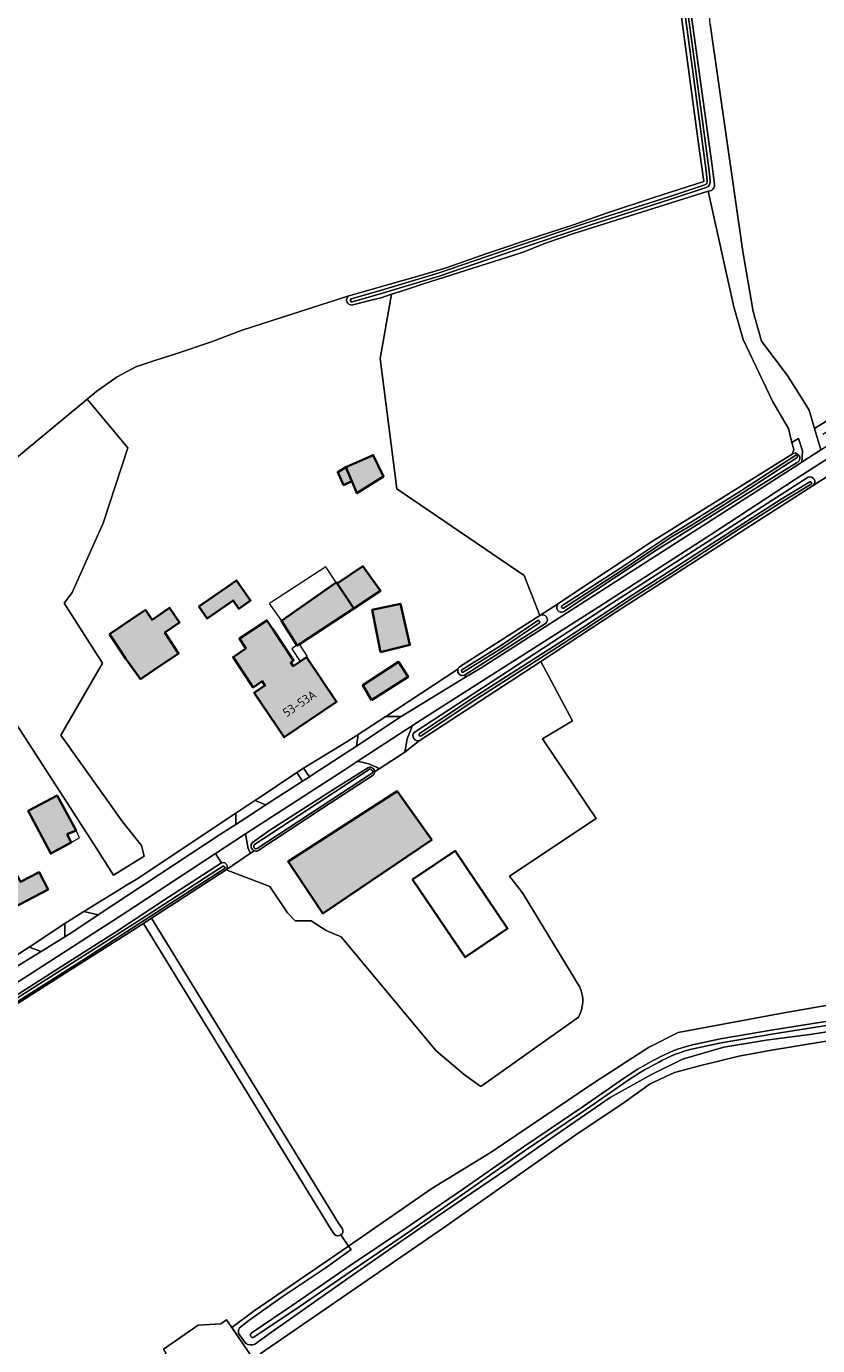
# Model space of a CAD drawing. Header units: metres. Extents: x 200031 to 204075, y 460125 to 464703.
# Tile 27 of 178: x 200793 to 200956, y 462448 to 462720. Entities that reach past the tile are written whole.
import ezdxf
from ezdxf.enums import TextEntityAlignment as Align

# ---------------------------------------------------------------- set-up
doc = ezdxf.new("R2010")
doc.units = ezdxf.units.M
doc.header["$LTSCALE"] = 2
for name, color, linetype, lineweight in [('B-WE-GR-GRAS-GV', 253, 'Continuous', 13), ('B-WE-OG-BEBOUWING-GV', 253, 'Continuous', 35), ('B-WE-OG-BEBOUWING-T18', 253, 'Continuous', 18), ('B-WE-OG-BEBOUWING_LOODS-GV', 253, 'Continuous', 35), ('B-WE-OG-BEBOUWING_LUIFEL-GV', 253, 'Continuous', 18), ('B-WE-OG-TERREIN_CULTUURSCHEIDING-GV', 253, 'Continuous', 18), ('B-WE-OG-TERREIN_ERF-GV', 253, 'Continuous', 18), ('B-WE-OG-TERREIN_ONBEGROEID-GV', 253, 'Continuous', 18), ('B-WE-OG-WATER-GV', 253, 'Continuous', 18), ('B-WE-OG-WATER_SLOOT-GV', 253, 'Continuous', 18), ('B-WE-VH-VERHARDING_ASFALT-GV', 253, 'Continuous', 18), ('B-WE-VH-VERHARDING_BEDRIJFSVLOERPLAAT-GV', 253, 'Continuous', 18), ('B-WE-VH-VERHARDING_BETON-A', 254, 'Continuous', 25), ('B-WE-VH-VERHARDING_BETONSTRAATSTEEN-GV', 253, 'Continuous', 18), ('B-WE-VH-VERHARDING_OPEN-GV', 253, 'Continuous', 18)]:
    doc.layers.add(name, color=color, linetype=linetype, lineweight=lineweight)
doc.styles.add('NLCS-ISO-M1000-T18', font='NLCS-ISO.ttf', dxfattribs={"height": 1.8})

msp = doc.modelspace()

# ---------------------------------------------------------------- hatches: boundary and pattern name
at = {"layer": 'B-WE-VH-VERHARDING_BETON-A'}
h = msp.add_hatch(color=256, dxfattribs=at)
h.dxf.hatch_style = 1
h.paths.add_polyline_path([(200859.016, 462629.27), (200860.234, 462626.394), (200861.296, 462623.887), (200866.769, 462627.302), (200864.664, 462631.752)])
h = msp.add_hatch(color=256, dxfattribs=at)
h.dxf.hatch_style = 1
h.paths.add_polyline_path([(200859.016, 462629.27), (200857.357, 462628.256), (200858.547, 462625.565), (200860.234, 462626.394)])
h = msp.add_hatch(color=256, dxfattribs=at)
h.dxf.hatch_style = 1
h.paths.add_polyline_path([(200857.19, 462605.268), (200860.631, 462600.105), (200866.136, 462603.753), (200862.525, 462608.824)])
h = msp.add_hatch(color=256, dxfattribs=at)
h.dxf.hatch_style = 1
h.paths.add_polyline_path([(200828.663, 462600.503), (200830.391, 462598.02), (200835.786, 462601.773), (200836.971, 462600.07), (200839.359, 462601.732), (200836.447, 462605.919)])
h = msp.add_hatch(color=256, dxfattribs=at)
h.dxf.hatch_style = 1
h.paths.add_polyline_path([(200860.631, 462600.105), (200857.19, 462605.268), (200857.051, 462605.477), (200857.009, 462605.448), (200845.714, 462597.544), (200848.937, 462592.553), (200848.991, 462592.47), (200849.454, 462592.774)])
h = msp.add_hatch(color=256, dxfattribs=at)
h.dxf.hatch_style = 1
h.paths.add_polyline_path([(200810.244, 462594.787), (200813.674, 462589.728), (200816.658, 462585.557), (200819.485, 462587.432), (200824.532, 462590.854), (200821.699, 462595.166), (200824.74, 462597.228), (200822.682, 462600.262), (200819.055, 462597.803), (200817.681, 462599.83)])
h = msp.add_hatch(color=256, dxfattribs=at)
h.dxf.hatch_style = 1
h.paths.add_polyline_path([(200866.143, 462591.082), (200872.233, 462592.601), (200870.26, 462601.087), (200864.468, 462599.838)])
h = msp.add_hatch(color=256, dxfattribs=at)
h.dxf.hatch_style = 1
h.paths.add_polyline_path([(200848.155, 462588.209), (200847.641, 462588.983), (200848.233, 462589.375), (200844.086, 462595.623), (200842.727, 462597.671), (200837.051, 462593.905), (200838.41, 462591.856), (200838.194, 462591.713), (200835.755, 462590.094), (200839.902, 462583.846), (200841.767, 462585.104), (200842.331, 462584.266), (200840.087, 462582.747), (200846.299, 462573.572), (200857.089, 462580.877), (200850.877, 462590.052), (200849.586, 462589.178)])
h = msp.add_hatch(color=256, dxfattribs=at)
h.dxf.hatch_style = 1
h.paths.add_polyline_path([(200864.326, 462581.229), (200871.855, 462585.995), (200869.861, 462589.146), (200862.5, 462584.282)])
h = msp.add_hatch(color=256, dxfattribs=at)
h.dxf.hatch_style = 1
h.paths.add_polyline_path([(200803.397, 462554.334), (200799.467, 462561.571), (200793.525, 462558.419), (200798.169, 462549.555), (200802.385, 462551.825), (200801.57, 462553.552)])
h = msp.add_hatch(color=256, dxfattribs=at)
h.dxf.hatch_style = 1
h.paths.add_polyline_path([(200876.709, 462552.39), (200869.588, 462562.433), (200847.102, 462547.936), (200854.262, 462537.226)])
h = msp.add_hatch(color=256, dxfattribs=at)
h.dxf.hatch_style = 1
h.paths.add_polyline_path([(200797.642, 462542.146), (200795.806, 462545.714), (200791.95, 462543.73), (200790.724, 462546.113), (200787.443, 462544.425), (200788.714, 462541.955), (200788.599, 462541.896), (200790.39, 462538.414)])

# ---------------------------------------------------------------- linework, layer by layer
at = {"layer": 'B-WE-GR-GRAS-GV', "flags": 128}
for points in [[(200773.782, 462616.88), (200803.992, 462641.881), (200805.667, 462643.276), (200807.663, 462644.939), (200811.89, 462647.887), (200815.713, 462649.953), (200819.851, 462651.327), (200823.943, 462652.663), (200831.311, 462655.133), (200837.639, 462657.501), (200859.63, 462664.573), (200859.657, 462664.59), (200859.894, 462664.658), (200868.065, 462666.986), (200874.415, 462668.761), (200879.676, 462670.364), (200888.092, 462673.291), (200898.939, 462676.999), (200905.769, 462679.18), (200912.979, 462681.702), (200922.522, 462684.892), (200932.796, 462688.149), (200931.674, 462696.48), (200925.944, 462739.015)], [(200934.111, 462720.607), (200940.841, 462673.721), (200942.965, 462661.375), (200944.691, 462655.268), (200950.215, 462647.952), (200954.552, 462641.008), (200955.644, 462637.267), (200978.315, 462651.484), (200999.875, 462664.118), (201000.239, 462664.55), (200998.241, 462665.908), (200998.059, 462666.032), (200989.922, 462670.031), (200983.096, 462672.741), (200970.516, 462678.619), (200972.093, 462680.043), (200973.235, 462679.558), (201025.247, 462726.41)], [(200957.333, 462636.09), (200974.477, 462647.157), (200992.054, 462658.478), (200998.655, 462662.669), (200999.875, 462664.118), (200978.315, 462651.484), (200955.644, 462637.267), (200956.935, 462632.843), (200980.272, 462647.974), (200996.558, 462658.316), (201001.995, 462661.964), (201004.413, 462663.952), (201006.434, 462665.536), (201007.328, 462666.244), (201007.563, 462666.454), (201006.701, 462666.786), (201000.795, 462669.053), (200974.42, 462679.056), (200981.236, 462675.761), (200991.731, 462670.989), (200999.004, 462667.785)], [(201010.536, 462656.82), (201008.766, 462656.884), (201006.378, 462656.641), (201003.388, 462656.074), (201001.951, 462655.491), (200998.014, 462653.202), (200987.226, 462646.322), (200960.399, 462628.687), (200959.969, 462628.412), (200955.387, 462625.471), (200914.895, 462599.489), (200899.185, 462589.21), (200905.748, 462576.919), (200899.591, 462573.216), (200910.621, 462556.831), (200892.729, 462544.903), (200895.464, 462541.442), (200907.269, 462521.993)], [(200786.568, 462583.141), (200807.013, 462551.503), (200811.122, 462545.145), (200817.399, 462549.067), (200816.882, 462551.262), (200813.046, 462556.025), (200800.247, 462574.015), (200808.799, 462588.847), (200800.908, 462601.196), (200802.575, 462603.403), (200808.984, 462617.678), (200814.083, 462633.265), (200805.667, 462643.276), (200803.992, 462641.881), (200773.782, 462616.88)], [(200970.082, 462638.517), (200951.509, 462626.621), (200934.231, 462615.303), (200911.148, 462600.468), (200888.164, 462585.8), (200875.659, 462577.857), (200872.763, 462575.965), (200871.646, 462573.252), (200871.172, 462570.484), (200874.159, 462572.835)], [(200883.711, 462585.924), (200886.68, 462587.722), (200951.453, 462629.288), (200953.01, 462630.298), (200953.16, 462632.631), (200952.34, 462635.194), (200950.989, 462634.347), (200951.415, 462632.907), (200951.02, 462631.952)], [(200951.934, 462630.166), (200923.12, 462612.196), (200906.522, 462601.193), (200904.063, 462599.536), (200904.004, 462599.496)], [(200873.068, 462574.511), (200913.807, 462601.167), (200954.356, 462627.187)], [(200955.387, 462625.471), (200959.969, 462628.412)], [(200902.885, 462601.155), (200899.036, 462598.674)], [(200900.202, 462597.045), (200883.484, 462586.353), (200883.711, 462585.924)], [(200857.994, 462470.934), (200859.572, 462468.637), (200876.731, 462480.5), (200888.982, 462487.98), (200910.132, 462502.276), (200921.434, 462509.581), (200927.513, 462512.675), (200949.001, 462516.633), (200968.191, 462520.003), (200989.252, 462523.158), (201025.952, 462528.805), (201061.477, 462534.245), (201089.975, 462538.218), (201111.296, 462541.488), (201118.405, 462543.299), (201125.408, 462545.492), (201152.509, 462556.082), (201192.407, 462571.726), (201214.43, 462580.284), (201215.695, 462580.85), (201214.835, 462585.427)], [(200906.968, 462515.841), (200886.858, 462501.562), (200883.466, 462503.922), (200877.541, 462508.989), (200858.012, 462532.423), (200854.929, 462533.741), (200851.847, 462535.673), (200848.589, 462535.673), (200846.95, 462537.367), (200843.322, 462542.764), (200834.338, 462546.217), (200818.941, 462536.242), (200857.512, 462473.34), (200858.327, 462472.192)], [(201118.626, 462538.205), (201112.169, 462536.749), (201092.987, 462533.752), (201053.789, 462527.717), (201015.49, 462521.923), (200984.42, 462516.957), (200955.147, 462512.34), (200945.688, 462511.059), (200936.93, 462509.651), (200928.414, 462507.144), (200922.005, 462504.022), (200913.508, 462499.281), (200903.312, 462492.268), (200892.402, 462484.618), (200877.43, 462474.459), (200869.457, 462468.984), (200859.892, 462462.285), (200843.696, 462450.907), (200840.219, 462448.425)], [(200841.332, 462446.38), (200879.156, 462472.412), (200906.205, 462491.416), (200916.385, 462498.272), (200921.787, 462502.119), (200926.803, 462504.396), (200932.227, 462505.842), (200940.013, 462507.809), (200946.805, 462509.034), (200956.396, 462510.583), (200986.134, 462515.404), (201001.898, 462517.525), (201003.504, 462517.741), (201005.186, 462517.967), (201024.503, 462520.865), (201049.514, 462524.579), (201080.084, 462529.574), (201102.397, 462532.965), (201113.751, 462534.995), (201121.175, 462536.492)], [(200856.694, 462471.037), (200855.842, 462472.236), (200817.262, 462535.155), (200796.369, 462521.863)], [(200796.369, 462521.863), (200767.319, 462503.351), (200747.696, 462491.134), (200729.449, 462479.306), (200723.526, 462475.467), (200739.198, 462469.803), (200746.809, 462474.632), (200753.337, 462470.793), (200783.856, 462420.24), (200821.969, 462446.561), (200821.401, 462447.384), (200828.547, 462452.319), (200833.223, 462452.615), (200834.405, 462453.428), (200835.523, 462451.804), (200840.119, 462455.273), (200859.572, 462468.637), (200857.994, 462470.934)], [(201003.113, 462509.421), (201003.504, 462517.741), (201001.898, 462517.525), (200986.134, 462515.404), (200956.396, 462510.583), (200946.805, 462509.034), (200940.013, 462507.809), (200932.227, 462505.842)], [(200932.227, 462505.842), (200926.803, 462504.396), (200921.787, 462502.119), (200916.385, 462498.272), (200906.205, 462491.416), (200879.156, 462472.412), (200841.332, 462446.38), (200865.203, 462411.506), (200906.828, 462353.679), (200907.971, 462354.276), (200975.491, 462366.788), (200999.334, 462370.792), (201002.798, 462371.221), (201005.237, 462371.572), (201004.953, 462374.451), (201004.893, 462375.057), (201004.613, 462377.225), (201002.83, 462393.941)], [(200837.069, 462451.779), (200838.98, 462453.274), (200845.899, 462458.157), (200854.966, 462464.204), (200860.085, 462467.89), (200859.572, 462468.637), (200840.119, 462455.273), (200835.523, 462451.804), (200839.923, 462445.41)], [(200838.408, 462448.559), (200836.899, 462450.567)]]:
    msp.add_lwpolyline(points, dxfattribs=at)
msp.add_lwpolyline([(200898.998, 462598.649), (200899.036, 462598.674), (200902.885, 462601.155), (200905.41, 462602.855), (200917.388, 462610.796), (200922.038, 462613.878), (200951.02, 462631.952), (200951.415, 462632.907), (200950.989, 462634.347), (200950.262, 462637.201), (200947.064, 462642.758), (200940.922, 462655.598), (200938.986, 462662.333), (200933.748, 462686.148), (200923.666, 462683.041), (200905.995, 462677.443), (200900.399, 462675.54), (200895.374, 462673.549), (200874.996, 462667.094), (200870.877, 462665.721), (200868.416, 462664.901), (200866.069, 462651.699), (200869.501, 462624.823), (200895.761, 462606.946)], close=True, dxfattribs=at)
at = {"layer": 'B-WE-GR-GRAS-GV'}
for points in [[(200951.02, 462631.952, -1.1769776), (200951.934, 462630.166)], [(200954.356, 462627.187, -0.8182128), (200955.387, 462625.471)], [(200899.036, 462598.674, -0.9310637), (200900.202, 462597.045)], [(200904.004, 462599.496, -0.9598028), (200902.885, 462601.155)], [(200874.159, 462572.835, -0.7191196), (200873.068, 462574.511)], [(200907.269, 462521.993, -0.2381365), (200906.968, 462515.841)], [(200857.994, 462470.934, -0.3625954), (200856.694, 462471.037)], [(200858.327, 462472.192, -0.3619922), (200857.994, 462470.934)], [(200836.899, 462450.567, -0.1809695), (200837.069, 462451.779)], [(200840.219, 462448.425, -0.2804034), (200838.408, 462448.559)]]:
    msp.add_lwpolyline(points, format="xyb", dxfattribs=at)
at = {"layer": 'B-WE-OG-BEBOUWING-GV', "flags": 128}
for points in [[(200859.016, 462629.27), (200860.234, 462626.394), (200861.296, 462623.887), (200866.769, 462627.302), (200864.664, 462631.752)], [(200859.016, 462629.27), (200857.357, 462628.256), (200858.547, 462625.565), (200860.234, 462626.394)], [(200857.19, 462605.268), (200860.631, 462600.105), (200866.136, 462603.753), (200862.525, 462608.824)], [(200828.663, 462600.503), (200830.391, 462598.02), (200835.786, 462601.773), (200836.971, 462600.07), (200839.359, 462601.732), (200836.447, 462605.919)], [(200860.631, 462600.105), (200857.19, 462605.268), (200857.051, 462605.477), (200857.009, 462605.448), (200845.714, 462597.544), (200848.937, 462592.553), (200848.991, 462592.47), (200849.454, 462592.774)], [(200810.244, 462594.787), (200813.674, 462589.728), (200816.658, 462585.557), (200819.485, 462587.432), (200824.532, 462590.854), (200821.699, 462595.166), (200824.74, 462597.228), (200822.682, 462600.262), (200819.055, 462597.803), (200817.681, 462599.83)], [(200866.143, 462591.082), (200872.233, 462592.601), (200870.26, 462601.087), (200864.468, 462599.838)], [(200848.155, 462588.209), (200847.641, 462588.983), (200848.233, 462589.375), (200844.086, 462595.623), (200842.727, 462597.671), (200837.051, 462593.905), (200838.41, 462591.856), (200838.194, 462591.713), (200835.755, 462590.094), (200839.902, 462583.846), (200841.767, 462585.104), (200842.331, 462584.266), (200840.087, 462582.747), (200846.299, 462573.572), (200857.089, 462580.877), (200850.877, 462590.052), (200849.586, 462589.178)], [(200864.326, 462581.229), (200871.855, 462585.995), (200869.861, 462589.146), (200862.5, 462584.282)], [(200803.397, 462554.334), (200799.467, 462561.571), (200793.525, 462558.419), (200798.169, 462549.555), (200802.385, 462551.825), (200801.57, 462553.552)], [(200876.709, 462552.39), (200869.588, 462562.433), (200847.102, 462547.936), (200854.262, 462537.226)], [(200797.642, 462542.146), (200795.806, 462545.714), (200791.95, 462543.73), (200790.724, 462546.113), (200787.443, 462544.425), (200788.714, 462541.955), (200788.599, 462541.896), (200790.39, 462538.414)]]:
    msp.add_lwpolyline(points, close=True, dxfattribs=at)
at = {"layer": 'B-WE-OG-BEBOUWING_LOODS-GV', "flags": 128}
msp.add_lwpolyline([(200872.777, 462544.206), (200883.59, 462528.197), (200892.357, 462534.119), (200881.544, 462550.128)], close=True, dxfattribs=at)
at = {"layer": 'B-WE-OG-BEBOUWING_LUIFEL-GV', "flags": 128}
for points in [[(200843.688, 462601.448), (200843.204, 462601.132), (200845.714, 462597.544), (200857.009, 462605.448), (200854.865, 462608.736)], [(200851.089, 462590.2), (200849.454, 462592.774), (200848.991, 462592.47), (200848.937, 462592.553), (200847.841, 462591.816), (200849.586, 462589.178), (200850.877, 462590.052)], [(200803.397, 462554.334), (200801.57, 462553.552), (200802.385, 462551.825), (200804.124, 462552.813)]]:
    msp.add_lwpolyline(points, close=True, dxfattribs=at)
at = {"layer": 'B-WE-OG-TERREIN_CULTUURSCHEIDING-GV', "flags": 128}
for points in [[(200882.122, 462587.569), (200867.265, 462577.869), (200870.408, 462577.869), (200883.711, 462585.924), (200883.484, 462586.353)], [(200861.373, 462568.527), (200858.846, 462566.877), (200838.35, 462553.631), (200838.85, 462550.558), (200839.343, 462549.686), (200840.084, 462550.171)], [(200839.783, 462551.852), (200843.344, 462554.371), (200856.844, 462563.086), (200863.713, 462567.351)], [(200864.932, 462566.459), (200865.869, 462567.073)]]:
    msp.add_lwpolyline(points, dxfattribs=at)
at = {"layer": 'B-WE-OG-TERREIN_CULTUURSCHEIDING-GV'}
for points in [[(200883.484, 462586.353, -0.626942), (200882.122, 462587.569)], [(200865.869, 462567.073, 0.1149723), (200861.373, 462568.527)], [(200863.713, 462567.351, -0.4792364), (200864.932, 462566.459)], [(200840.084, 462550.171, -0.5324978), (200839.783, 462551.852)]]:
    msp.add_lwpolyline(points, format="xyb", dxfattribs=at)
at = {"layer": 'B-WE-OG-TERREIN_CULTUURSCHEIDING-GV', "flags": 128}
for points in [[(200861.178, 462571.711), (200861.54, 462574.131), (200860.933, 462573.735), (200859.408, 462572.764), (200850.257, 462567.211), (200851.481, 462565.431), (200852.185, 462565.887), (200859.083, 462570.314)], [(200840.237, 462560.498), (200842.512, 462559.619), (200850.085, 462564.526), (200848.928, 462566.32), (200840.905, 462560.941)], [(200805.001, 462537.651), (200807.947, 462536.92), (200833.149, 462553.553), (200836.295, 462555.591), (200836.295, 462557.88), (200815.748, 462544.237), (200813.661, 462542.977), (200813.052, 462542.609)], [(200722.488, 462479.443), (200722.689, 462478.463), (200726.129, 462479.971), (200729.129, 462481.562), (200733.226, 462483.697), (200738.131, 462486.923), (200748.704, 462493.768), (200760.153, 462500.778), (200774.87, 462510.086), (200787.36, 462518.055), (200798.857, 462525.316), (200811.527, 462533.393), (200822.441, 462540.598), (200833.398, 462547.636), (200832.166, 462549.566), (200813.114, 462537.043), (200793.381, 462524.371), (200774.376, 462512.238), (200771.362, 462510.442), (200762.853, 462505.127), (200737.783, 462489.31)], [(200793.704, 462530.27), (200796.186, 462529.402), (200801.038, 462532.433), (200801.038, 462535.125)]]:
    msp.add_lwpolyline(points, close=True, dxfattribs=at)
at = {"layer": 'B-WE-OG-TERREIN_ERF-GV', "flags": 128}
for points in [[(200859.63, 462664.573), (200837.639, 462657.501), (200831.311, 462655.133), (200823.943, 462652.663), (200819.851, 462651.327), (200815.713, 462649.953), (200811.89, 462647.887), (200807.663, 462644.939), (200805.667, 462643.276), (200814.083, 462633.265), (200808.984, 462617.678), (200802.575, 462603.403), (200800.908, 462601.196), (200808.799, 462588.847), (200800.247, 462574.015), (200813.046, 462556.025), (200816.882, 462551.262), (200817.399, 462549.067), (200811.122, 462545.145), (200807.013, 462551.503), (200786.568, 462583.141)], [(200882.427, 462588.052), (200893.319, 462595.017), (200898.998, 462598.649), (200895.761, 462606.946), (200869.501, 462624.823), (200866.069, 462651.699), (200868.416, 462664.901), (200866.264, 462664.184), (200864.508, 462663.746), (200860.422, 462662.728), (200860.319, 462662.698)], [(200907.269, 462521.993), (200895.464, 462541.442), (200892.729, 462544.903), (200910.621, 462556.831), (200899.591, 462573.216), (200905.748, 462576.919), (200899.185, 462589.21), (200874.159, 462572.835), (200871.172, 462570.484)], [(200848.928, 462566.32), (200850.257, 462567.211), (200859.408, 462572.764), (200860.933, 462573.735), (200861.54, 462574.131), (200867.265, 462577.869), (200882.122, 462587.569)], [(200871.172, 462570.484), (200865.869, 462567.073), (200864.932, 462566.459)], [(200790.858, 462528.386), (200793.704, 462530.27), (200801.038, 462535.125), (200802.89, 462536.351), (200805.001, 462537.651), (200813.052, 462542.609), (200813.661, 462542.977), (200815.748, 462544.237), (200836.295, 462557.88), (200840.237, 462560.498), (200840.905, 462560.941), (200848.928, 462566.32)], [(200864.645, 462565.726), (200853.964, 462558.767), (200840.866, 462550.152)], [(200840.084, 462550.171), (200839.343, 462549.686), (200834.338, 462546.217), (200843.322, 462542.764), (200846.95, 462537.367), (200848.589, 462535.673), (200851.847, 462535.673), (200854.929, 462533.741), (200858.012, 462532.423), (200877.541, 462508.989), (200883.466, 462503.922), (200886.858, 462501.562), (200906.968, 462515.841)]]:
    msp.add_lwpolyline(points, dxfattribs=at)
at = {"layer": 'B-WE-OG-TERREIN_ERF-GV'}
for points in [[(200860.319, 462662.698, -0.796331), (200859.63, 462664.573)], [(200882.122, 462587.569, -0.144193), (200882.427, 462588.052)], [(200864.932, 462566.459, -0.2125317), (200864.645, 462565.726)], [(200840.866, 462550.152, -0.1958594), (200840.084, 462550.171)], [(200906.968, 462515.841, 0.2381365), (200907.269, 462521.993)]]:
    msp.add_lwpolyline(points, format="xyb", dxfattribs=at)
at = {"layer": 'B-WE-OG-TERREIN_ERF-GV', "flags": 128}
for points in [[(200864.664, 462631.752), (200866.769, 462627.302), (200861.296, 462623.887), (200860.234, 462626.394), (200858.547, 462625.565), (200857.357, 462628.256), (200859.016, 462629.27)], [(200857.051, 462605.477), (200857.19, 462605.268), (200862.525, 462608.824), (200866.136, 462603.753), (200860.631, 462600.105), (200849.454, 462592.774), (200848.991, 462592.47), (200848.937, 462592.553), (200845.714, 462597.544), (200857.009, 462605.448)], [(200835.786, 462601.773), (200830.391, 462598.02), (200828.663, 462600.503), (200836.447, 462605.919), (200839.359, 462601.732), (200836.971, 462600.07)], [(200813.674, 462589.728), (200810.244, 462594.787), (200817.681, 462599.83), (200819.055, 462597.803), (200822.682, 462600.262), (200824.74, 462597.228), (200821.699, 462595.166), (200824.532, 462590.854), (200819.485, 462587.432), (200816.658, 462585.557)], [(200866.143, 462591.082), (200864.468, 462599.838), (200870.26, 462601.087), (200872.233, 462592.601)], [(200842.727, 462597.671), (200844.086, 462595.623), (200848.233, 462589.375), (200847.641, 462588.983), (200848.155, 462588.209), (200849.586, 462589.178), (200850.877, 462590.052), (200857.089, 462580.877), (200846.299, 462573.572), (200840.087, 462582.747), (200842.331, 462584.266), (200841.767, 462585.104), (200839.902, 462583.846), (200835.755, 462590.094), (200838.194, 462591.713), (200838.41, 462591.856), (200837.051, 462593.905)], [(200869.861, 462589.146), (200871.855, 462585.995), (200864.326, 462581.229), (200862.5, 462584.282)], [(200802.385, 462551.825), (200798.169, 462549.555), (200793.525, 462558.419), (200799.467, 462561.571), (200803.397, 462554.334), (200801.57, 462553.552)], [(200847.102, 462547.936), (200869.588, 462562.433), (200876.709, 462552.39), (200854.262, 462537.226)], [(200883.59, 462528.197), (200872.777, 462544.206), (200881.544, 462550.128), (200892.357, 462534.119)], [(200790.39, 462538.414), (200788.599, 462541.896), (200788.714, 462541.955), (200787.443, 462544.425), (200790.724, 462546.113), (200791.95, 462543.73), (200795.806, 462545.714), (200797.642, 462542.146)]]:
    msp.add_lwpolyline(points, close=True, dxfattribs=at)
at = {"layer": 'B-WE-OG-TERREIN_ONBEGROEID-GV', "flags": 128}
for points in [[(200936.858, 462744.079), (200941.404, 462748.392), (200940.106, 462750.693), (200939.115, 462750.186), (200935.398, 462747.796), (200932.876, 462744.477), (200930.221, 462738.636), (200928.104, 462738.129), (200930.8, 462718.199), (200934.576, 462691.384), (200935.031, 462687.575)], [(200934.392, 462686.346), (200933.748, 462686.148), (200938.986, 462662.333), (200940.922, 462655.598), (200947.064, 462642.758), (200950.262, 462637.201), (200950.989, 462634.347), (200952.34, 462635.194), (200953.16, 462632.631), (200953.01, 462630.298), (200956.935, 462632.843), (200955.644, 462637.267), (200954.552, 462641.008), (200950.215, 462647.952), (200944.691, 462655.268), (200942.965, 462661.375), (200940.841, 462673.721), (200934.111, 462720.607), (200932.876, 462734.919), (200933.805, 462740.097), (200936.858, 462744.079)]]:
    msp.add_lwpolyline(points, dxfattribs=at)
at = {"layer": 'B-WE-OG-TERREIN_ONBEGROEID-GV'}
msp.add_lwpolyline([(200935.031, 462687.575, -0.3245566), (200934.392, 462686.346)], format="xyb", dxfattribs=at)
at = {"layer": 'B-WE-OG-WATER-GV', "flags": 128}
for points in [[(200934.137, 462688.436), (200933.876, 462690.947), (200931.275, 462710.396), (200928.735, 462729.221), (200925.857, 462750.19), (200923.453, 462767.416), (200920.444, 462789.948), (200917.618, 462811.737), (200913.944, 462838.29), (200911.227, 462857.71), (200910.15, 462865.887), (200909.122, 462871.059)], [(200908.704, 462870.331), (200909.062, 462868.189), (200910.593, 462857.621), (200913.31, 462838.202), (200916.984, 462811.652), (200919.809, 462789.865), (200922.819, 462767.329), (200925.222, 462750.103), (200928.1, 462729.135), (200930.641, 462710.31), (200933.24, 462690.871), (200933.504, 462688.339)], [(200933.06, 462687.507), (200925.805, 462685.106), (200909.133, 462679.774), (200893.327, 462674.489), (200878.051, 462669.246), (200865.672, 462665.579), (200860.115, 462663.945)], [(200860.296, 462663.331), (200865.853, 462664.965), (200878.246, 462668.636), (200893.533, 462673.883), (200909.332, 462679.166), (200926.003, 462684.497), (200933.283, 462686.907)]]:
    msp.add_lwpolyline(points, dxfattribs=at)
at = {"layer": 'B-WE-OG-WATER-GV'}
for points in [[(200933.283, 462686.907, 0.3638821), (200934.137, 462688.436)], [(200933.504, 462688.339, -0.3701421), (200933.06, 462687.507)], [(200860.115, 462663.945, 0.8585923), (200860.296, 462663.331)]]:
    msp.add_lwpolyline(points, format="xyb", dxfattribs=at)
at = {"layer": 'B-WE-OG-WATER_SLOOT-GV', "flags": 128}
for points in [[(200866.575, 462903.675), (200907.885, 462870.714), (200912.745, 462836.442), (200919.248, 462789.278), (200925.944, 462739.015), (200931.674, 462696.48), (200932.796, 462688.149), (200922.522, 462684.892), (200912.979, 462681.702), (200905.769, 462679.18), (200898.939, 462676.999), (200888.092, 462673.291), (200879.676, 462670.364), (200874.415, 462668.761), (200868.065, 462666.986), (200859.894, 462664.658), (200859.657, 462664.59), (200859.63, 462664.573)], [(200935.031, 462687.575), (200934.576, 462691.384), (200930.8, 462718.199), (200928.104, 462738.129), (200924.737, 462764.461), (200910.874, 462866.69), (200909.453, 462872.568), (200867.514, 462905.445)], [(200909.122, 462871.059), (200910.15, 462865.887), (200911.227, 462857.71), (200913.944, 462838.29), (200917.618, 462811.737), (200920.444, 462789.948), (200923.453, 462767.416), (200925.857, 462750.19), (200928.735, 462729.221), (200931.275, 462710.396), (200933.876, 462690.947), (200934.137, 462688.436)], [(200933.504, 462688.339), (200933.24, 462690.871), (200930.641, 462710.31), (200928.1, 462729.135), (200925.222, 462750.103), (200922.819, 462767.329), (200919.809, 462789.865), (200916.984, 462811.652), (200913.31, 462838.202), (200910.593, 462857.621)], [(200860.115, 462663.945), (200865.672, 462665.579), (200878.051, 462669.246), (200893.327, 462674.489), (200909.133, 462679.774), (200925.805, 462685.106), (200933.06, 462687.507)], [(200933.283, 462686.907), (200926.003, 462684.497), (200909.332, 462679.166), (200893.533, 462673.883), (200878.246, 462668.636), (200865.853, 462664.965), (200860.296, 462663.331)], [(200860.319, 462662.698), (200860.422, 462662.728), (200864.508, 462663.746), (200866.264, 462664.184), (200868.416, 462664.901), (200870.877, 462665.721), (200874.996, 462667.094), (200895.374, 462673.549), (200900.399, 462675.54), (200905.995, 462677.443), (200923.666, 462683.041), (200933.748, 462686.148), (200934.392, 462686.346)], [(200951.02, 462631.952), (200922.038, 462613.878), (200917.388, 462610.796), (200905.41, 462602.855), (200902.885, 462601.155)], [(200903.579, 462600.645), (200915.49, 462608.355), (200925.824, 462615.261), (200930.105, 462617.833), (200940.575, 462624.45), (200951.769, 462631.718)], [(200951.769, 462631.718), (200940.575, 462624.45), (200930.105, 462617.833), (200925.824, 462615.261), (200915.49, 462608.355), (200903.579, 462600.645)], [(200952.07, 462631.255), (200940.873, 462623.985), (200930.395, 462617.363), (200926.12, 462614.794), (200915.793, 462607.894), (200903.879, 462600.181)], [(200903.879, 462600.181), (200915.793, 462607.894), (200926.12, 462614.794), (200930.395, 462617.363), (200940.873, 462623.985), (200952.07, 462631.255)], [(200904.004, 462599.496), (200904.063, 462599.536), (200906.522, 462601.193), (200923.12, 462612.196), (200951.934, 462630.166)], [(200954.356, 462627.187), (200913.807, 462601.167), (200873.068, 462574.511)], [(200874.228, 462574.302), (200885.706, 462581.941), (200903.308, 462593.254), (200907.856, 462596.194), (200918.082, 462602.887), (200926.522, 462608.283), (200938.909, 462616.361), (200948.764, 462622.649), (200954.682, 462626.226)], [(200954.682, 462626.226), (200948.764, 462622.649), (200938.909, 462616.361), (200926.522, 462608.283), (200918.082, 462602.887), (200907.856, 462596.194), (200903.308, 462593.254), (200885.706, 462581.941), (200874.228, 462574.302)], [(200874.159, 462572.835), (200899.185, 462589.21), (200914.895, 462599.489), (200955.387, 462625.471)], [(200954.973, 462625.745), (200949.061, 462622.172), (200939.214, 462615.889), (200926.827, 462607.811), (200918.387, 462602.416), (200908.162, 462595.724), (200903.612, 462592.782), (200886.013, 462581.471), (200874.539, 462573.835)], [(200874.539, 462573.835), (200886.013, 462581.471), (200903.612, 462592.782), (200908.162, 462595.724), (200918.387, 462602.416), (200926.827, 462607.811), (200939.214, 462615.889), (200949.061, 462622.172), (200954.973, 462625.745)], [(200899.036, 462598.674), (200898.998, 462598.649), (200893.319, 462595.017), (200882.427, 462588.052)], [(200882.92, 462587.481), (200890.874, 462592.422), (200898.601, 462597.635)], [(200898.601, 462597.635), (200890.874, 462592.422), (200882.92, 462587.481)], [(200898.931, 462597.146), (200891.195, 462591.927), (200883.231, 462586.98)], [(200883.231, 462586.98), (200891.195, 462591.927), (200898.931, 462597.146)], [(200883.484, 462586.353), (200900.202, 462597.045)], [(200863.713, 462567.351), (200856.844, 462563.086), (200843.344, 462554.371), (200839.783, 462551.852)], [(200840.166, 462551.421), (200863.991, 462567.037)], [(200863.991, 462567.037), (200840.166, 462551.421)], [(200864.521, 462566.189), (200840.72, 462550.589)], [(200840.72, 462550.589), (200864.521, 462566.189)], [(200840.866, 462550.152), (200853.964, 462558.767), (200864.645, 462565.726)], [(200833.478, 462547.688), (200833.398, 462547.636), (200822.441, 462540.598), (200811.527, 462533.393), (200798.857, 462525.316), (200787.36, 462518.055), (200774.87, 462510.086), (200760.153, 462500.778), (200748.704, 462493.768), (200738.131, 462486.923), (200733.226, 462483.697), (200729.129, 462481.562), (200726.129, 462479.971), (200722.689, 462478.463)], [(200724.455, 462478.514), (200729.408, 462480.471), (200747.16, 462491.978), (200766.787, 462504.197), (200795.831, 462522.706), (200816.825, 462536.063), (200833.776, 462547.044), (200834.12, 462546.537), (200819.864, 462537.342), (200804.048, 462527.122), (200788.079, 462516.991), (200770.601, 462505.77), (200757.118, 462497.316), (200747.141, 462491.103), (200738.834, 462485.677), (200729.655, 462479.671), (200728.165, 462478.823), (200724.837, 462477.571)], [(200724.837, 462477.571), (200728.165, 462478.823), (200729.655, 462479.671), (200738.834, 462485.677), (200747.141, 462491.103), (200757.118, 462497.316), (200770.601, 462505.77), (200788.079, 462516.991), (200804.048, 462527.122), (200819.864, 462537.342), (200834.12, 462546.537), (200833.776, 462547.044), (200816.825, 462536.063), (200795.831, 462522.706), (200766.787, 462504.197), (200747.16, 462491.978), (200729.408, 462480.471), (200724.455, 462478.514)], [(200722.689, 462478.463), (200722.812, 462477.865), (200722.931, 462477.287), (200723.018, 462476.887), (200723.526, 462475.467), (200729.449, 462479.306), (200747.696, 462491.134), (200767.319, 462503.351), (200796.369, 462521.863), (200817.262, 462535.155), (200817.362, 462535.219), (200818.941, 462536.242), (200834.338, 462546.217)], [(201118.405, 462543.299), (201111.296, 462541.488), (201089.975, 462538.218), (201061.477, 462534.245), (201025.952, 462528.805), (200989.252, 462523.158), (200968.191, 462520.003), (200949.001, 462516.633), (200927.513, 462512.675), (200921.434, 462509.581), (200910.132, 462502.276), (200888.982, 462487.98), (200876.731, 462480.5), (200859.572, 462468.637), (200860.085, 462467.89), (200854.966, 462464.204), (200845.899, 462458.157)], [(200858.327, 462472.192), (200857.512, 462473.34), (200818.941, 462536.242), (200817.362, 462535.219), (200817.262, 462535.155), (200855.842, 462472.236), (200856.694, 462471.037)], [(200840.219, 462448.425), (200843.696, 462450.907), (200859.892, 462462.285), (200869.457, 462468.984), (200877.43, 462474.459), (200892.402, 462484.618), (200903.312, 462492.268), (200913.508, 462499.281), (200922.005, 462504.022), (200928.414, 462507.144), (200936.93, 462509.651), (200945.688, 462511.059), (200955.147, 462512.34), (200984.42, 462516.957), (201015.49, 462521.923), (201053.789, 462527.717), (201092.987, 462533.752), (201112.169, 462536.749), (201118.626, 462538.205)], [(200930.457, 462510.12), (200936.275, 462511.383), (200947.111, 462513.192), (200962.744, 462515.721), (200975.759, 462517.584), (200991.931, 462520.183), (201009.884, 462522.844), (201029.33, 462525.973), (201054.002, 462529.709), (201077.248, 462533.197), (201104.301, 462537.35), (201110.386, 462538.253)], [(201110.386, 462538.253), (201104.301, 462537.35), (201077.248, 462533.197), (201054.002, 462529.709), (201029.33, 462525.973), (201009.884, 462522.844), (200991.931, 462520.183), (200975.759, 462517.584), (200962.744, 462515.721), (200947.111, 462513.192), (200936.275, 462511.383), (200930.457, 462510.12)], [(201110.52, 462537.432), (201104.425, 462536.528), (201077.373, 462532.375), (201054.126, 462528.887), (201029.458, 462525.151), (201010.011, 462522.022), (200992.058, 462519.361), (200975.884, 462516.762), (200962.869, 462514.899), (200947.246, 462512.371), (200936.432, 462510.566), (200930.648, 462509.31)], [(200930.648, 462509.31), (200936.432, 462510.566), (200947.246, 462512.371), (200962.869, 462514.899), (200975.884, 462516.762), (200992.058, 462519.361), (201010.011, 462522.022), (201029.458, 462525.151), (201054.126, 462528.887), (201077.373, 462532.375), (201104.425, 462536.528), (201110.52, 462537.432)], [(200839.467, 462450.68), (200848.811, 462456.965), (200859.699, 462464.465), (200871.554, 462472.474), (200883.038, 462480.29), (200895.608, 462489.093), (200907.964, 462497.438), (200915.591, 462502.73)], [(200915.591, 462502.73), (200907.964, 462497.438), (200895.608, 462489.093), (200883.038, 462480.29), (200871.554, 462472.474), (200859.699, 462464.465), (200848.811, 462456.965), (200839.467, 462450.68)], [(200916.059, 462502.042), (200908.434, 462496.752), (200896.079, 462488.408), (200883.511, 462479.605), (200872.141, 462471.606), (200860.289, 462463.599), (200849.401, 462456.099), (200840.052, 462449.811)], [(200840.052, 462449.811), (200849.401, 462456.099), (200860.289, 462463.599), (200872.141, 462471.606), (200883.511, 462479.605), (200896.079, 462488.408), (200908.434, 462496.752), (200916.059, 462502.042)], [(200845.899, 462458.157), (200838.98, 462453.274), (200837.069, 462451.779)], [(200836.899, 462450.567), (200838.408, 462448.559)]]:
    msp.add_lwpolyline(points, dxfattribs=at)
at = {"layer": 'B-WE-OG-WATER_SLOOT-GV'}
for points in [[(200934.137, 462688.436, -0.3638821), (200933.283, 462686.907)], [(200933.06, 462687.507, 0.3701421), (200933.504, 462688.339)], [(200934.392, 462686.346, 0.3245566), (200935.031, 462687.575)], [(200859.63, 462664.573, 0.796331), (200860.319, 462662.698)], [(200860.296, 462663.331, -0.8585923), (200860.115, 462663.945)], [(200951.934, 462630.166, 1.1769776), (200951.02, 462631.952)], [(200951.769, 462631.718, -0.8063432), (200952.07, 462631.255)], [(200952.07, 462631.255, 0.8063432), (200951.769, 462631.718)], [(200955.387, 462625.471, 0.8182128), (200954.356, 462627.187)], [(200954.682, 462626.226, -0.8279686), (200954.973, 462625.745)], [(200954.973, 462625.745, 0.8279686), (200954.682, 462626.226)], [(200900.202, 462597.045, 0.9310637), (200899.036, 462598.674)], [(200902.885, 462601.155, 0.9598028), (200904.004, 462599.496)], [(200903.879, 462600.181, -0.8804392), (200903.579, 462600.645)], [(200903.579, 462600.645, 0.8804392), (200903.879, 462600.181)], [(200898.601, 462597.635, -0.766323), (200898.931, 462597.146)], [(200898.931, 462597.146, 0.766323), (200898.601, 462597.635)], [(200882.427, 462588.052, 0.144193), (200882.122, 462587.569)], [(200882.122, 462587.569, 0.626942), (200883.484, 462586.353)], [(200883.231, 462586.98, -0.7940151), (200882.92, 462587.481)], [(200882.92, 462587.481, 0.7940151), (200883.231, 462586.98)], [(200873.068, 462574.511, 0.7191196), (200874.159, 462572.835)], [(200874.539, 462573.835, -0.992091), (200874.228, 462574.302)], [(200874.228, 462574.302, 0.992091), (200874.539, 462573.835)], [(200864.932, 462566.459, 0.4792364), (200863.713, 462567.351)], [(200863.991, 462567.037, -0.4638566), (200864.521, 462566.189)], [(200864.521, 462566.189, 0.4638566), (200863.991, 462567.037)], [(200864.645, 462565.726, 0.2125317), (200864.932, 462566.459)], [(200839.783, 462551.852, 0.5324978), (200840.084, 462550.171)], [(200840.72, 462550.589, -0.8141098), (200840.166, 462551.421)], [(200840.166, 462551.421, 0.8141098), (200840.72, 462550.589)], [(200840.084, 462550.171, 0.1958594), (200840.866, 462550.152)], [(200834.338, 462546.217, 0.7215727), (200833.478, 462547.688)], [(200923.061, 462507.241, -0.0729772), (200930.457, 462510.12)], [(200930.457, 462510.12, 0.0729772), (200923.061, 462507.241)], [(200930.648, 462509.31, 0.0732173), (200923.456, 462506.509)], [(200923.456, 462506.509, -0.0732173), (200930.648, 462509.31)], [(200915.591, 462502.73, -0.0336263), (200923.061, 462507.241)], [(200923.061, 462507.241, 0.0336263), (200915.591, 462502.73)], [(200923.456, 462506.509, 0.0337), (200916.059, 462502.042)], [(200916.059, 462502.042, -0.0337), (200923.456, 462506.509)], [(200856.694, 462471.037, 0.3625954), (200857.994, 462470.934)], [(200857.994, 462470.934, 0.3619922), (200858.327, 462472.192)], [(200837.069, 462451.779, 0.1809695), (200836.899, 462450.567)], [(200840.052, 462449.811, -0.8024799), (200839.467, 462450.68)], [(200839.467, 462450.68, 0.8024799), (200840.052, 462449.811)], [(200838.408, 462448.559, 0.2804034), (200840.219, 462448.425)]]:
    msp.add_lwpolyline(points, format="xyb", dxfattribs=at)
at = {"layer": 'B-WE-VH-VERHARDING_ASFALT-GV', "flags": 128}
for points in [[(200774.376, 462512.238), (200793.381, 462524.371), (200813.114, 462537.043), (200832.166, 462549.566), (200838.35, 462553.631), (200858.846, 462566.877), (200861.373, 462568.527), (200872.763, 462575.965), (200875.659, 462577.857), (200888.164, 462585.8), (200911.148, 462600.468), (200934.231, 462615.303), (200951.509, 462626.621), (200970.082, 462638.517)], [(200956.935, 462632.843), (200953.01, 462630.298), (200951.453, 462629.288), (200886.68, 462587.722), (200883.711, 462585.924), (200870.408, 462577.869), (200861.178, 462571.711), (200859.083, 462570.314), (200852.185, 462565.887), (200851.481, 462565.431), (200850.085, 462564.526), (200842.512, 462559.619), (200836.295, 462555.591), (200833.149, 462553.553), (200807.947, 462536.92), (200803.105, 462533.724), (200801.038, 462532.433), (200796.186, 462529.402), (200790.858, 462526.075)]]:
    msp.add_lwpolyline(points, dxfattribs=at)
at = {"layer": 'B-WE-VH-VERHARDING_BEDRIJFSVLOERPLAAT-GV', "flags": 128}
msp.add_lwpolyline([(200839.923, 462445.41), (200835.523, 462451.804), (200834.405, 462453.428), (200833.223, 462452.615), (200828.547, 462452.319), (200821.401, 462447.384)], dxfattribs=at)
at = {"layer": 'B-WE-VH-VERHARDING_BETONSTRAATSTEEN-GV', "flags": 128}
msp.add_lwpolyline([(200865.869, 462567.073), (200871.172, 462570.484), (200871.646, 462573.252), (200872.763, 462575.965), (200861.373, 462568.527)], dxfattribs=at)
at = {"layer": 'B-WE-VH-VERHARDING_BETONSTRAATSTEEN-GV'}
msp.add_lwpolyline([(200861.373, 462568.527, -0.1149723), (200865.869, 462567.073)], format="xyb", dxfattribs=at)
at = {"layer": 'B-WE-VH-VERHARDING_OPEN-GV', "flags": 128}
for points in [[(200861.54, 462574.131), (200861.178, 462571.711), (200870.408, 462577.869), (200867.265, 462577.869)], [(200848.928, 462566.32), (200850.085, 462564.526), (200851.481, 462565.431), (200850.257, 462567.211)], [(200842.512, 462559.619), (200840.237, 462560.498), (200836.295, 462557.88), (200836.295, 462555.591)], [(200801.038, 462535.125), (200801.038, 462532.433), (200803.105, 462533.724), (200807.947, 462536.92), (200805.001, 462537.651), (200802.89, 462536.351)], [(200790.858, 462528.386), (200790.858, 462526.075), (200796.186, 462529.402), (200793.704, 462530.27)]]:
    msp.add_lwpolyline(points, close=True, dxfattribs=at)
for points in [[(200839.343, 462549.686), (200838.85, 462550.558), (200838.35, 462553.631), (200832.166, 462549.566), (200833.398, 462547.636), (200833.478, 462547.688)], [(200834.338, 462546.217), (200839.343, 462549.686)]]:
    msp.add_lwpolyline(points, dxfattribs=at)
at = {"layer": 'B-WE-VH-VERHARDING_OPEN-GV'}
msp.add_lwpolyline([(200833.478, 462547.688, -0.7215727), (200834.338, 462546.217)], format="xyb", dxfattribs=at)

# ---------------------------------------------------------------- texts
at = {"layer": 'B-WE-OG-BEBOUWING-T18', "style": 'NLCS-ISO-M1000-T18'}
msp.add_text('53-53A', height=1.8, rotation=34.1, dxfattribs=at).set_placement((200849.452, 462580.537), align=Align.MIDDLE)

doc.saveas('drawing.dxf')
